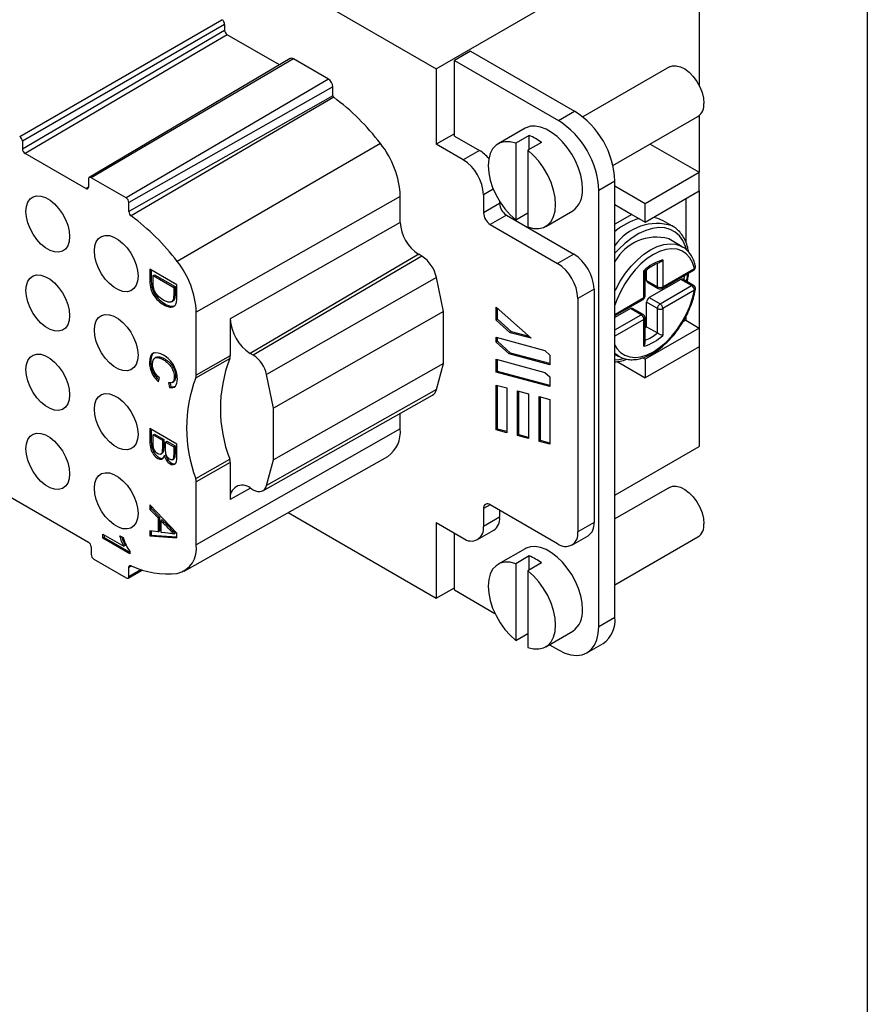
# Model space of a CAD drawing. Header units: millimetres. Extents: x 6 to 273, y 6 to 210.
# Tile 4 of 5: x 229 to 273, y 120 to 172. Entities that reach past the tile are written whole.
import ezdxf

# ---------------------------------------------------------------- set-up
doc = ezdxf.new("R2010")
doc.units = ezdxf.units.MM
doc.linetypes.add('SLD-Solid', pattern=[0])
doc.layers.add('TEXT', color=140, linetype='SLD-Solid', lineweight=25)

msp = doc.modelspace()

# ---------------------------------------------------------------- linework, layer by layer
for p, q in [((205.754, 194.817), (250.443, 169.018)), ((250.443, 169.018), (264.232, 176.978)), ((264.232, 176.978), (264.232, 168.131)), ((228.594, 165.466), (239.2, 171.589)), ((239.342, 171.344), (228.735, 165.221)), ((228.735, 164.813), (239.342, 171.043)), ((239.342, 171.344), (239.342, 171.043)), ((239.483, 170.798), (228.877, 164.568)), ((242.222, 169.217), (239.483, 170.798)), ((252.246, 169.937), (251.398, 169.447)), ((252.246, 169.937), (257.694, 166.792)), ((242.782, 169.549), (232.241, 163.312)), ((242.948, 169.533), (232.341, 163.303)), ((244.787, 168.471), (242.948, 169.533)), ((251.398, 169.447), (256.846, 166.302)), ((251.398, 165.487), (251.398, 169.447)), ((250.443, 169.018), (250.443, 165.058)), ((262.669, 169.113), (258.127, 166.491)), ((244.787, 168.471), (234.18, 162.242)), ((245.021, 168.066), (234.321, 161.997)), ((245.021, 167.6), (245.021, 168.066)), ((245.021, 167.6), (234.321, 161.53)), ((245.063, 167.519), (234.445, 161.297)), ((256.846, 166.302), (257.694, 166.792)), ((259.71, 163.941), (264.169, 166.515)), ((264.232, 166.558), (264.232, 163.588)), ((255.098, 165.897), (253.684, 165.08)), ((228.735, 165.221), (228.735, 164.813)), ((251.398, 165.609), (250.443, 165.058)), ((251.398, 165.487), (252.706, 164.732)), ((255.322, 165.515), (254.615, 165.107)), ((255.322, 164.78), (255.322, 165.515)), ((247.513, 165.097), (236.857, 158.912)), ((251.858, 164.242), (250.443, 165.058)), ((252.706, 164.732), (251.858, 164.242)), ((254.615, 165.107), (254.615, 161.091)), ((255.959, 165.148), (255.252, 164.74)), ((255.252, 164.74), (255.252, 160.724)), ((261.665, 165.069), (264.232, 163.588)), ((232.059, 162.731), (228.877, 164.568)), ((232.2, 163.221), (232.2, 162.813)), ((234.18, 162.242), (232.341, 163.303)), ((261.404, 161.955), (264.232, 163.588)), ((264.232, 162.608), (264.232, 163.588)), ((232.2, 162.814), (232.059, 162.731)), ((253.433, 162.702), (252.918, 162.405)), ((259.816, 163.118), (258.967, 162.628)), ((259.816, 140.255), (259.816, 163.118)), ((259.816, 162.872), (261.404, 161.955)), ((248.556, 162.325), (237.857, 156.255)), ((248.556, 160.963), (248.556, 162.325)), ((252.918, 162.405), (252.918, 161.466)), ((258.967, 139.765), (258.967, 162.628)), ((261.404, 160.975), (264.232, 162.608)), ((263.525, 162.2), (263.525, 159.946)), ((264.232, 162.608), (264.232, 155.422)), ((234.321, 161.53), (234.321, 161.997)), ((253.767, 161.955), (252.918, 161.466)), ((253.767, 162.055), (253.767, 161.955)), ((259.816, 161.892), (260.696, 161.383)), ((261.404, 160.975), (261.404, 161.955)), ((254.12, 161.343), (253.272, 160.853)), ((254.12, 161.343), (257.656, 159.302)), ((254.615, 161.091), (255.252, 161.458)), ((256.183, 160.75), (257.598, 161.567)), ((260.696, 161.383), (259.816, 160.875)), ((260.696, 161.383), (261.404, 160.975)), ((248.556, 160.963), (239.64, 155.905)), ((253.272, 160.853), (256.807, 158.812)), ((262.838, 160.765), (262.343, 161.051)), ((262.816, 160.777), (262.838, 160.765)), ((263.347, 159.687), (262.64, 160.095)), ((263.347, 159.687), (263.389, 159.661)), ((249.524, 159.286), (240.685, 154.094)), ((249.682, 159.195), (240.843, 154.003)), ((249.682, 159.195), (249.524, 159.286)), ((257.656, 159.302), (256.807, 158.812)), ((236.839, 157.69), (235.424, 158.507)), ((262.04, 157.586), (262.04, 158.815)), ((262.323, 158.993), (262.323, 157.586)), ((262.323, 157.586), (263.979, 158.542)), ((235.592, 158.178), (235.663, 158.219)), ((235.592, 158.178), (236.671, 157.555)), ((235.663, 158.219), (236.741, 157.596)), ((250.454, 158.065), (241.541, 152.982)), ((250.819, 156.282), (250.454, 158.065)), ((261.333, 157.015), (261.333, 158.421)), ((261.391, 157.097), (261.391, 158.414)), ((261.474, 157.913), (261.474, 158.48)), ((262.281, 157.495), (263.937, 158.451)), ((236.741, 157.596), (236.671, 157.555)), ((261.474, 157.913), (262.04, 157.586)), ((261.516, 157.821), (262.081, 157.495)), ((263.272, 157.971), (261.616, 157.015)), ((262.181, 156.688), (263.837, 157.644)), ((263.837, 157.644), (263.272, 157.971)), ((263.937, 157.654), (263.372, 157.981)), ((258.717, 157.465), (257.868, 156.975)), ((257.868, 156.975), (257.868, 144.727)), ((258.717, 157.465), (258.717, 145.217)), ((259.816, 156.139), (261.333, 157.015)), ((261.616, 157.015), (262.181, 156.688)), ((263.979, 157.399), (262.323, 156.443)), ((236.552, 156.797), (236.64, 156.848)), ((253.579, 156.515), (255.417, 154.885)), ((253.579, 155.838), (253.579, 156.515)), ((253.65, 155.879), (253.65, 156.452)), ((259.816, 156.071), (261.291, 156.923)), ((260.626, 156.443), (259.816, 155.976)), ((261.191, 156.117), (260.626, 156.443)), ((261.291, 156.127), (260.726, 156.453)), ((261.474, 155.491), (261.474, 156.77)), ((262.04, 156.443), (261.474, 156.77)), ((262.04, 155.164), (262.04, 156.443)), ((262.323, 156.443), (262.323, 155.037)), ((237.857, 152.956), (237.857, 156.255)), ((250.819, 156.282), (241.903, 151.212)), ((250.819, 153.559), (250.819, 156.282)), ((259.816, 155.322), (261.191, 156.117)), ((261.391, 154.636), (261.391, 155.953)), ((263.525, 156.005), (263.525, 155.831)), ((239.64, 155.905), (239.64, 153.968)), ((253.65, 155.879), (253.579, 155.838)), ((254.324, 155.178), (253.579, 155.838)), ((254.394, 155.219), (253.65, 155.879)), ((261.333, 155.872), (259.816, 154.996)), ((261.333, 154.466), (261.333, 155.872)), ((261.474, 155.491), (261.391, 155.424)), ((264.232, 155.422), (261.404, 153.789)), ((261.474, 155.491), (262.04, 155.164)), ((263.525, 155.831), (263.381, 155.747)), ((263.525, 155.831), (264.232, 155.422)), ((264.232, 155.422), (264.232, 154.442)), ((253.579, 154.934), (256.134, 154.249)), ((253.579, 154.687), (253.579, 154.934)), ((253.65, 154.727), (253.65, 154.915)), ((254.394, 155.219), (254.324, 155.178)), ((255.417, 154.885), (254.324, 155.178)), ((255.32, 154.971), (254.394, 155.219)), ((253.65, 154.727), (253.579, 154.687)), ((254.272, 154.072), (253.579, 154.687)), ((254.343, 154.112), (253.65, 154.727)), ((264.232, 154.442), (261.404, 152.81)), ((264.232, 154.442), (264.232, 149.216)), ((235.773, 153.891), (235.684, 153.84)), ((239.64, 153.968), (237.857, 152.956)), ((240.843, 154.003), (240.685, 154.094)), ((254.343, 154.112), (254.272, 154.072)), ((256.407, 153.5), (254.272, 154.072)), ((256.407, 153.559), (254.343, 154.112)), ((256.134, 154.249), (256.407, 154.007)), ((256.407, 154.007), (256.407, 153.5)), ((259.816, 154.056), (260.026, 153.934)), ((260.026, 153.934), (259.983, 153.96)), ((261.279, 153.861), (261.404, 153.789)), ((237.828, 152.815), (239.61, 153.82)), ((250.819, 153.559), (241.903, 148.513)), ((250.454, 152.197), (250.819, 153.559)), ((253.579, 153.782), (256.134, 153.097)), ((253.579, 153.106), (253.579, 153.782)), ((253.65, 153.146), (253.65, 153.763)), ((259.93, 153.66), (261.404, 152.81)), ((261.404, 153.789), (261.404, 152.81)), ((241.903, 151.212), (241.541, 152.982)), ((253.65, 153.146), (253.579, 153.106)), ((256.407, 152.348), (253.579, 153.106)), ((256.407, 152.408), (253.65, 153.146)), ((256.134, 153.097), (256.407, 152.855)), ((256.407, 152.855), (256.407, 152.348)), ((235.873, 152.604), (235.92, 152.806)), ((236.406, 152.552), (236.45, 152.3)), ((236.45, 152.3), (236.52, 152.341)), ((236.484, 152.551), (236.52, 152.341)), ((236.584, 152.566), (236.673, 152.617)), ((253.579, 150.083), (253.579, 152.429)), ((253.579, 152.429), (254.145, 152.278)), ((253.65, 150.124), (253.65, 152.41)), ((241.35, 146.893), (250.243, 151.901)), ((250.454, 152.197), (241.541, 147.161)), ((254.145, 152.278), (254.145, 149.932)), ((254.71, 152.126), (255.276, 151.975)), ((254.71, 149.78), (254.71, 152.126)), ((254.781, 149.821), (254.781, 152.107)), ((255.276, 151.975), (255.276, 149.629)), ((255.842, 151.823), (256.407, 151.672)), ((255.842, 149.477), (255.842, 151.823)), ((255.912, 149.518), (255.912, 151.804)), ((256.407, 151.672), (256.407, 149.326)), ((241.903, 148.513), (241.903, 151.212)), ((248.556, 150.128), (248.556, 150.951)), ((236.839, 149.332), (235.424, 150.149)), ((235.592, 149.82), (235.663, 149.861)), ((235.592, 149.82), (236.079, 149.539)), ((235.663, 149.861), (236.149, 149.58)), ((248.556, 150.128), (237.857, 144.059)), ((253.65, 150.124), (253.579, 150.083)), ((254.145, 149.932), (253.579, 150.083)), ((254.145, 149.992), (253.65, 150.124)), ((254.781, 149.821), (254.71, 149.78)), ((255.276, 149.629), (254.71, 149.78)), ((255.276, 149.689), (254.781, 149.821)), ((222.937, 149.543), (232.2, 144.196)), ((236.149, 149.58), (236.079, 149.539)), ((236.246, 149.442), (236.317, 149.483)), ((236.246, 149.442), (236.671, 149.197)), ((236.317, 149.483), (236.741, 149.238)), ((236.741, 149.238), (236.671, 149.197)), ((255.912, 149.518), (255.842, 149.477)), ((256.407, 149.326), (255.842, 149.477)), ((256.407, 149.386), (255.912, 149.518)), ((259.816, 146.666), (264.232, 149.216)), ((235.985, 148.802), (236.074, 148.853)), ((236.177, 148.72), (236.248, 148.76)), ((236.306, 148.463), (236.377, 148.504)), ((236.587, 148.513), (236.676, 148.564)), ((237.226, 142.68), (247.898, 148.689)), ((237.828, 147.532), (239.61, 148.552)), ((239.64, 148.37), (237.857, 147.358)), ((239.64, 148.37), (239.64, 146.433)), ((241.541, 147.161), (241.903, 148.513)), ((237.857, 144.059), (237.857, 147.358)), ((240.695, 147.031), (239.64, 146.433)), ((240.685, 147.036), (240.843, 146.945)), ((262.669, 147.066), (259.816, 145.419)), ((236.839, 144.669), (235.424, 146.157)), ((235.424, 146.157), (235.424, 145.912)), ((253.272, 146.155), (252.918, 145.951)), ((256.807, 144.114), (253.272, 146.155)), ((235.424, 145.912), (235.495, 145.953)), ((235.424, 145.912), (235.855, 145.471)), ((235.495, 146.082), (235.495, 145.953)), ((235.495, 145.953), (235.925, 145.512)), ((242.668, 145.745), (250.443, 141.256)), ((252.918, 145.951), (252.918, 145.012)), ((253.767, 145.87), (253.767, 145.502)), ((235.855, 145.471), (235.925, 145.512)), ((235.855, 145.471), (235.855, 144.74)), ((235.925, 145.512), (235.925, 144.781)), ((236.074, 145.36), (236.003, 145.319)), ((236.003, 145.319), (236.003, 144.725)), ((250.443, 145.216), (251.858, 144.4)), ((250.443, 145.216), (250.443, 141.256)), ((253.767, 145.502), (252.918, 145.012)), ((258.717, 145.217), (257.868, 144.727)), ((232.95, 144.618), (234.056, 143.98)), ((232.95, 144.404), (232.95, 144.618)), ((233.02, 144.578), (233.02, 144.444)), ((235.855, 144.74), (235.424, 144.783)), ((235.424, 144.783), (235.424, 144.522)), ((235.424, 144.522), (235.495, 144.562)), ((235.495, 144.776), (235.495, 144.562)), ((235.495, 144.562), (236.839, 144.465)), ((235.855, 144.74), (235.925, 144.781)), ((236.691, 144.631), (236.762, 144.671)), ((236.839, 144.419), (236.839, 144.669)), ((251.398, 141.685), (251.398, 144.665)), ((252.608, 144.326), (253.456, 144.815)), ((233.02, 144.444), (232.95, 144.404)), ((234.371, 143.583), (232.95, 144.404)), ((233.02, 144.444), (234.371, 143.665)), ((233.847, 144.532), (234.015, 144.435)), ((235.424, 144.522), (236.839, 144.419)), ((257.557, 144.04), (258.406, 144.53)), ((259.816, 141.955), (264.169, 144.468)), ((232.341, 143.951), (232.341, 143.543)), ((234.127, 144.021), (234.056, 143.98)), ((234.371, 143.723), (234.371, 143.583)), ((255.098, 143.85), (253.684, 143.034)), ((232.483, 143.298), (234.18, 142.318)), ((255.322, 143.469), (254.615, 143.06)), ((254.615, 143.06), (254.615, 139.044)), ((255.959, 143.101), (255.252, 142.693)), ((255.322, 142.734), (255.322, 143.469)), ((234.279, 142.308), (235.041, 142.736)), ((234.466, 142.948), (234.321, 142.866)), ((234.321, 142.4), (234.321, 142.866)), ((234.96, 142.762), (234.321, 142.4)), ((255.252, 142.693), (255.252, 138.677)), ((250.443, 141.256), (251.398, 141.807)), ((251.398, 141.685), (253.519, 140.46)), ((258.967, 139.765), (259.816, 140.255)), ((254.615, 139.044), (255.252, 139.412)), ((256.183, 138.703), (257.598, 139.52)), ((256.373, 138.813), (256.846, 138.54)), ((258.346, 138.391), (259.194, 138.881))]:
    msp.add_line(p, q)
at = {"flags": 128}
for points in [[(262.669, 169.113), (262.824, 169.171), (263.026, 169.178), (263.247, 169.121), (263.476, 169.004), (263.703, 168.83), (263.916, 168.609), (264.105, 168.351), (264.263, 168.067), (264.381, 167.772), (264.455, 167.479), (264.479, 167.201)], [(258.115, 162.711), (258.091, 163.061), (258.02, 163.429), (257.902, 163.806), (257.743, 164.18), (257.545, 164.542), (257.315, 164.882), (257.058, 165.191), (256.782, 165.46), (256.494, 165.682), (256.202, 165.85), (255.914, 165.961), (255.638, 166.011), (255.381, 165.999), (255.15, 165.925), (255.098, 165.897)], [(254.615, 165.107), (254.32, 165.184), (254.042, 165.193), (253.792, 165.133), (253.576, 165.006), (253.4, 164.817), (253.271, 164.57), (253.192, 164.273), (253.166, 163.936), (253.192, 163.568), (253.271, 163.18), (253.4, 162.784), (253.576, 162.392), (253.792, 162.016), (254.042, 161.667), (254.32, 161.355), (254.615, 161.091)], [(255.252, 160.724), (255.547, 160.647), (255.825, 160.638), (256.075, 160.698), (256.291, 160.824), (256.467, 161.014), (256.596, 161.261), (256.675, 161.557), (256.701, 161.895), (256.675, 162.263), (256.596, 162.651), (256.467, 163.047), (256.291, 163.438), (256.075, 163.815), (255.825, 164.164), (255.547, 164.475), (255.252, 164.74)], [(231.21, 160.216), (231.185, 159.956), (231.111, 159.735), (230.991, 159.565), (230.831, 159.452), (230.637, 159.401), (230.418, 159.415), (230.184, 159.493), (229.945, 159.631), (229.711, 159.824), (229.492, 160.063), (229.298, 160.337), (229.138, 160.635), (229.018, 160.944), (228.944, 161.249), (228.919, 161.539), (228.944, 161.799), (229.018, 162.02), (229.138, 162.19), (229.298, 162.303), (229.492, 162.354), (229.711, 162.34), (229.945, 162.262), (230.184, 162.124), (230.418, 161.931), (230.637, 161.692), (230.831, 161.418), (230.991, 161.12), (231.111, 160.811), (231.185, 160.506), (231.21, 160.216)], [(262.343, 161.051), (262.065, 161.172), (261.833, 161.223)], [(263.571, 159.533), (263.518, 159.702), (263.377, 160.003), (263.195, 160.254), (262.972, 160.451), (262.714, 160.59), (262.425, 160.669), (262.11, 160.686), (261.775, 160.642), (261.426, 160.537), (261.069, 160.372), (260.71, 160.151), (260.356, 159.878), (260.014, 159.557), (259.816, 159.344)], [(234.802, 158.143), (234.777, 157.882), (234.703, 157.662), (234.583, 157.491), (234.423, 157.378), (234.229, 157.328), (234.011, 157.342), (233.776, 157.419), (233.537, 157.558), (233.303, 157.75), (233.084, 157.989), (232.89, 158.263), (232.73, 158.561), (232.61, 158.87), (232.536, 159.176), (232.511, 159.465), (232.536, 159.726), (232.61, 159.946), (232.73, 160.116), (232.89, 160.229), (233.084, 160.28), (233.303, 160.266), (233.537, 160.188), (233.776, 160.05), (234.011, 159.857), (234.229, 159.619), (234.423, 159.344), (234.583, 159.046), (234.703, 158.738), (234.777, 158.432), (234.802, 158.143)], [(259.816, 157.37), (259.852, 157.445), (260.091, 157.879), (260.365, 158.29), (260.669, 158.667), (260.995, 159.003), (261.337, 159.291), (261.686, 159.523), (262.036, 159.694), (262.378, 159.802), (262.704, 159.842), (263.008, 159.816), (263.282, 159.722), (263.347, 159.687)], [(263.979, 158.542), (263.881, 158.849), (263.738, 159.109), (263.552, 159.316), (263.327, 159.465), (263.07, 159.553), (262.784, 159.578), (262.477, 159.54), (262.156, 159.439), (261.828, 159.278), (261.499, 159.06), (261.178, 158.79), (260.871, 158.474), (260.586, 158.119), (260.328, 157.733), (260.104, 157.325), (259.918, 156.904), (259.816, 156.614)], [(231.21, 156.068), (231.185, 155.808), (231.111, 155.587), (230.991, 155.417), (230.831, 155.304), (230.637, 155.253), (230.418, 155.267), (230.184, 155.345), (229.945, 155.483), (229.711, 155.676), (229.492, 155.915), (229.298, 156.189), (229.138, 156.487), (229.018, 156.796), (228.944, 157.101), (228.919, 157.391), (228.944, 157.651), (229.018, 157.871), (229.138, 158.042), (229.298, 158.155), (229.492, 158.206), (229.711, 158.192), (229.945, 158.114), (230.184, 157.976), (230.418, 157.783), (230.637, 157.544), (230.831, 157.27), (230.991, 156.972), (231.111, 156.663), (231.185, 156.358), (231.21, 156.068)], [(263.454, 158.172), (263.435, 158.016), (263.426, 157.949)], [(263.565, 157.869), (263.612, 158.121), (263.634, 158.276)], [(259.816, 154.521), (259.918, 154.349), (260.104, 154.143), (260.328, 153.993), (260.586, 153.905), (260.871, 153.88), (261.178, 153.918), (261.499, 154.019), (261.828, 154.181), (262.156, 154.399), (262.477, 154.668), (262.784, 154.984), (263.07, 155.339), (263.327, 155.725), (263.552, 156.133), (263.738, 156.554), (263.881, 156.98), (263.979, 157.399)], [(234.802, 153.995), (234.777, 153.734), (234.703, 153.514), (234.583, 153.343), (234.423, 153.23), (234.229, 153.18), (234.011, 153.194), (233.776, 153.271), (233.537, 153.41), (233.303, 153.602), (233.084, 153.841), (232.89, 154.115), (232.73, 154.413), (232.61, 154.722), (232.536, 155.028), (232.511, 155.317), (232.536, 155.578), (232.61, 155.798), (232.73, 155.968), (232.89, 156.081), (233.084, 156.132), (233.303, 156.118), (233.537, 156.04), (233.776, 155.902), (234.011, 155.709), (234.229, 155.471), (234.423, 155.196), (234.583, 154.898), (234.703, 154.59), (234.777, 154.284), (234.802, 153.995)], [(231.21, 151.92), (231.185, 151.66), (231.111, 151.439), (230.991, 151.269), (230.831, 151.156), (230.637, 151.105), (230.418, 151.119), (230.184, 151.197), (229.945, 151.335), (229.711, 151.528), (229.492, 151.767), (229.298, 152.041), (229.138, 152.339), (229.018, 152.648), (228.944, 152.953), (228.919, 153.243), (228.944, 153.503), (229.018, 153.723), (229.138, 153.894), (229.298, 154.007), (229.492, 154.057), (229.711, 154.044), (229.945, 153.966), (230.184, 153.828), (230.418, 153.635), (230.637, 153.396), (230.831, 153.122), (230.991, 152.824), (231.111, 152.515), (231.185, 152.21), (231.21, 151.92)], [(259.983, 153.96), (259.852, 154.058), (259.816, 154.091)], [(259.816, 153.75), (260.014, 153.766), (260.285, 153.821)], [(234.802, 149.847), (234.777, 149.586), (234.703, 149.366), (234.583, 149.195), (234.423, 149.082), (234.229, 149.032), (234.011, 149.046), (233.776, 149.123), (233.537, 149.261), (233.303, 149.454), (233.084, 149.693), (232.89, 149.967), (232.73, 150.265), (232.61, 150.574), (232.536, 150.88), (232.511, 151.169), (232.536, 151.43), (232.61, 151.65), (232.73, 151.82), (232.89, 151.933), (233.084, 151.984), (233.303, 151.97), (233.537, 151.892), (233.776, 151.754), (234.011, 151.561), (234.229, 151.323), (234.423, 151.048), (234.583, 150.75), (234.703, 150.442), (234.777, 150.136), (234.802, 149.847)], [(231.21, 147.772), (231.185, 147.512), (231.111, 147.291), (230.991, 147.121), (230.831, 147.008), (230.637, 146.957), (230.418, 146.971), (230.184, 147.049), (229.945, 147.187), (229.711, 147.38), (229.492, 147.619), (229.298, 147.893), (229.138, 148.191), (229.018, 148.5), (228.944, 148.805), (228.919, 149.095), (228.944, 149.355), (229.018, 149.575), (229.138, 149.746), (229.298, 149.859), (229.492, 149.909), (229.711, 149.896), (229.945, 149.818), (230.184, 149.68), (230.418, 149.487), (230.637, 149.248), (230.831, 148.974), (230.991, 148.676), (231.111, 148.367), (231.185, 148.062), (231.21, 147.772)], [(234.802, 145.699), (234.777, 145.438), (234.703, 145.218), (234.583, 145.047), (234.423, 144.934), (234.229, 144.884), (234.011, 144.898), (233.776, 144.975), (233.537, 145.113), (233.303, 145.306), (233.084, 145.545), (232.89, 145.819), (232.73, 146.117), (232.61, 146.426), (232.536, 146.732), (232.511, 147.021), (232.536, 147.282), (232.61, 147.502), (232.73, 147.672), (232.89, 147.785), (233.084, 147.836), (233.303, 147.822), (233.537, 147.744), (233.776, 147.606), (234.011, 147.413), (234.229, 147.175), (234.423, 146.9), (234.583, 146.602), (234.703, 146.294), (234.777, 145.988), (234.802, 145.699)], [(240.843, 146.945), (240.96, 146.889), (241.075, 146.856), (241.183, 146.847), (241.283, 146.864), (241.37, 146.905), (241.443, 146.969), (241.501, 147.056), (241.541, 147.161)], [(262.669, 147.066), (262.824, 147.124), (263.026, 147.132), (263.247, 147.075), (263.476, 146.957), (263.703, 146.783), (263.916, 146.562), (264.105, 146.304), (264.263, 146.021), (264.381, 145.726), (264.455, 145.432), (264.479, 145.155)], [(258.115, 140.665), (258.091, 141.014), (258.02, 141.383), (257.902, 141.759), (257.743, 142.134), (257.545, 142.496), (257.315, 142.836), (257.058, 143.145), (256.782, 143.413), (256.494, 143.635), (256.202, 143.804), (255.914, 143.914), (255.638, 143.964), (255.381, 143.952), (255.15, 143.878), (255.098, 143.85)], [(254.615, 143.06), (254.32, 143.137), (254.042, 143.146), (253.792, 143.086), (253.576, 142.96), (253.4, 142.77), (253.271, 142.523), (253.192, 142.227), (253.166, 141.889), (253.192, 141.521), (253.271, 141.133), (253.4, 140.737), (253.576, 140.345), (253.792, 139.969), (254.042, 139.62), (254.32, 139.309), (254.615, 139.044)], [(234.321, 142.866), (234.324, 142.894), (234.33, 142.918), (234.342, 142.938), (234.357, 142.953), (234.375, 142.963), (234.396, 142.967), (234.42, 142.964), (234.445, 142.956)], [(255.252, 138.677), (255.547, 138.6), (255.825, 138.591), (256.075, 138.651), (256.291, 138.778), (256.467, 138.967), (256.596, 139.214), (256.675, 139.511), (256.701, 139.848), (256.675, 140.216), (256.596, 140.604), (256.467, 141), (256.291, 141.392), (256.075, 141.768), (255.825, 142.117), (255.547, 142.428), (255.252, 142.693)], [(256.846, 138.54), (257.178, 138.378), (257.501, 138.281), (257.809, 138.251), (258.093, 138.288), (258.346, 138.391), (258.562, 138.559), (258.736, 138.786), (258.863, 139.068), (258.941, 139.397), (258.967, 139.765)]]:
    msp.add_lwpolyline(points, dxfattribs=at)
for centre, radius, start, end in [((239.035, 171.33), 0.307, 2.6055, 57.3945), ((242.852, 169.407), 0.158, 52.6954, 116.4686), ((244.512, 168.043), 0.509, 2.6055, 57.3945), ((245.128, 167.605), 0.108, 182.8608, 232.9109), ((237.807, 157.732), 12.184, 37.1924, 53.4476), ((255.243, 162.927), 4.577, 2.3869, 57.6131), ((263.742, 167.121), 0.742, 305.1269, 6.1853), ((254.394, 162.437), 4.577, 2.3869, 57.6131), ((228.428, 165.207), 0.307, 2.6055, 57.3945), ((254.482, 163.324), 2.347, 50.9968, 69.0086), ((243.782, 162.111), 4.779, 2.5689, 38.679), ((251.697, 163.063), 1.95, 39.665, 58.8454), ((250.615, 162.3), 2.305, 2.6055, 57.3945), ((232.286, 163.235), 0.0873, 50.7967, 189.214), ((232.114, 162.799), 0.0873, 230.7967, 9.214), ((256.854, 162.592), 1.267, 305.9283, 5.3838), ((234.014, 161.983), 0.307, 2.6055, 57.3945), ((254.534, 161.99), 0.768, 182.6055, 237.3945), ((234.633, 161.546), 0.312, 182.8608, 232.9109), ((227.299, 151.658), 11.999, 37.1924, 53.4476), ((253.686, 161.5), 0.768, 182.6055, 237.3945), ((262.076, 157.776), 3.533, 106.4401, 129.7796), ((250.658, 161.058), 2.104, 182.6055, 237.3945), ((262.016, 158.208), 2.691, 72.7033, 144.8803), ((261.984, 157.707), 2.477, 74.6535, 151.1338), ((248.718, 157.707), 1.772, 11.6278, 57.0661), ((256.414, 157.36), 2.305, 2.6055, 57.3945), ((233.283, 156.05), 4.579, 2.5689, 38.679), ((255.565, 156.87), 2.305, 2.6055, 57.3945), ((262.969, 156.729), 2.354, 105.9444, 134.0502), ((263.837, 158.624), 0.2, 299.9973, 12.6911), ((263.884, 158.53), 0.0959, 304.0564, 7.2558), ((263.904, 158.648), 0.129, 304.9815, 8.6912), ((263.33, 157.892), 0.0983, 64.9118, 126.3987), ((261.572, 157.902), 0.0986, 173.7012, 234.9867), ((262.138, 157.576), 0.0986, 173.7012, 234.9867), ((262.181, 157.859), 0.307, 242.6097, 297.3903), ((262.181, 157.668), 0.2, 240.0027, 299.9973), ((262.228, 157.574), 0.0959, 304.0564, 7.2558), ((263.896, 157.565), 0.0983, 64.9118, 126.3987), ((263.672, 157.385), 0.307, 2.6055, 57.3945), ((263.837, 157.481), 0.2, 349.8667, 60.0027), ((261.191, 157.097), 0.2, 299.9973, 0), ((261.238, 157.003), 0.0959, 304.0564, 7.2558), ((261.291, 157.107), 0.101, 294.3747, 354.3052), ((261.781, 156.756), 0.307, 122.6055, 177.3945), ((263.969, 157.467), 0.0688, 278.2621, 341.6825), ((260.684, 156.362), 0.101, 65.6929, 125.6176), ((262.347, 156.429), 0.307, 122.6055, 177.3945), ((262.181, 156.716), 0.307, 242.6097, 297.3903), ((262.016, 156.429), 0.307, 2.6055, 57.3945), ((261.25, 156.035), 0.101, 65.6929, 125.6176), ((261.026, 155.858), 0.307, 2.6055, 57.3945), ((261.191, 155.953), 0.2, 0, 60.0027), ((261.291, 155.963), 0.101, 294.3747, 354.3052), ((241.909, 156.008), 2.272, 182.6055, 237.3945), ((260.686, 156.729), 2.354, 285.9444, 314.0502), ((260.594, 156.845), 2.217, 291.0788, 310.7063), ((239.304, 153.959), 0.336, 335.5568, 1.4037), ((239.972, 152.659), 1.601, 11.6278, 57.0661), ((246.455, 151.186), 7.334, 158.9502, 201.0498), ((237.536, 152.948), 0.321, 335.5568, 1.4037), ((244.808, 150.174), 7.463, 159.2707, 200.7293), ((250.009, 152.291), 0.455, 301.0664, 348.1844), ((246.977, 149.981), 1.586, 305.4894, 5.3483), ((239.024, 148.361), 0.616, 0.7652, 17.9721), ((237.267, 147.35), 0.59, 0.7652, 17.9721), ((240.277, 146.536), 0.646, 50.7967, 189.214), ((253.134, 145.986), 0.218, 50.7967, 189.214), ((253.053, 145.411), 0.719, 304.0564, 7.2558), ((258.003, 145.126), 0.719, 304.0564, 7.2558), ((263.742, 145.075), 0.742, 305.1269, 6.1853), ((252.272, 144.907), 0.655, 230.7967, 9.214), ((257.221, 144.622), 0.655, 230.7967, 9.214), ((232.034, 143.937), 0.307, 2.6055, 57.3945), ((236.537, 143.854), 1.336, 283.8669, 8.8412), ((232.648, 143.557), 0.307, 182.6055, 237.3945), ((254.482, 141.277), 2.347, 50.9968, 69.0086), ((236.368, 147.084), 4.554, 245.0172, 276.1677), ((234.235, 142.386), 0.0873, 230.7967, 9.214), ((256.854, 140.546), 1.267, 305.9283, 5.3838), ((258.352, 140.089), 1.472, 304.8612, 6.4509)]:
    msp.add_arc(centre, radius, start, end)
for centre in [(239.483, 170.961), (228.877, 164.731)]:
    msp.add_ellipse(centre, major_axis=(-0.1, 0.173), ratio=0.577382, start_param=0.785518, end_param=2.356314)
for points, knots in [([(263.674, 159.411), (263.66, 159.49), (263.626, 159.694), (263.52, 159.984), (263.363, 160.279), (263.162, 160.523), (262.976, 160.689), (262.848, 160.753), (262.81, 160.772)], [0, 0, 0, 0, 0.127873, 0.328677, 0.528072, 0.724948, 0.918738, 1, 1, 1, 1]), ([(264.032, 158.668), (264.018, 158.726), (263.976, 158.892), (263.873, 159.14), (263.707, 159.389), (263.544, 159.562), (263.427, 159.63), (263.391, 159.652)], [0, 0, 0, 0, 0.135783, 0.389924, 0.641751, 0.88883, 1, 1, 1, 1]), ([(235.424, 158.507), (235.424, 158.297), (235.424, 158.087), (235.424, 157.577), (235.492, 157.328), (235.76, 156.928), (235.931, 156.768), (236.249, 156.584), (236.341, 156.546), (236.495, 156.516), (236.564, 156.517), (236.682, 156.554), (236.728, 156.588), (236.796, 156.688), (236.817, 156.749), (236.834, 156.892), (236.839, 156.98), (236.839, 157.287), (236.839, 157.489), (236.839, 157.69)], [0, 0, 0, 0, 0.111163, 0.111163, 0.269617, 0.269617, 0.428293, 0.428293, 0.511489, 0.511489, 0.594207, 0.594207, 0.676867, 0.676867, 0.759933, 0.759933, 0.842522, 0.842522, 1, 1, 1, 1]), ([(261.391, 158.411), (261.411, 158.429), (261.515, 158.52), (261.707, 158.654), (261.944, 158.787), (262.088, 158.835), (262.151, 158.856)], [0, 0, 0, 0, 0.080278, 0.410523, 0.739528, 1, 1, 1, 1]), ([(262.323, 158.993), (262.322, 158.992), (262.319, 158.987), (262.298, 158.958), (262.256, 158.915), (262.199, 158.875), (262.163, 158.864), (262.15, 158.86)], [0, 0, 0, 0, 0.012778, 0.078536, 0.47613, 0.803959, 1, 1, 1, 1]), ([(235.495, 158.466), (235.496, 158.36), (235.497, 158.125), (235.487, 157.812), (235.536, 157.5), (235.661, 157.189), (235.916, 156.881), (236.204, 156.68), (236.447, 156.572), (236.622, 156.55), (236.709, 156.585), (236.75, 156.602)], [0, 0, 0, 0, 0.123558, 0.275686, 0.374739, 0.458823, 0.595918, 0.749828, 0.846085, 0.926926, 1, 1, 1, 1]), ([(236.671, 157.555), (236.671, 157.433), (236.671, 157.31), (236.671, 157.108), (236.669, 157.043), (236.658, 156.946), (236.644, 156.902), (236.597, 156.821), (236.56, 156.794), (236.459, 156.769), (236.403, 156.773), (236.28, 156.812), (236.214, 156.843), (236.015, 156.957), (235.912, 157.037), (235.757, 157.208), (235.7, 157.292), (235.632, 157.455), (235.612, 157.527), (235.596, 157.657), (235.592, 157.727), (235.592, 157.928), (235.592, 158.053), (235.592, 158.178)], [0, 0, 0, 0, 0.092075, 0.092075, 0.1523, 0.1523, 0.213103, 0.213103, 0.273505, 0.273505, 0.333621, 0.333621, 0.393399, 0.393399, 0.501062, 0.501062, 0.608725, 0.608725, 0.716388, 0.716388, 0.82416, 0.82416, 1, 1, 1, 1]), ([(261.389, 158.413), (261.387, 158.412), (261.381, 158.409), (261.356, 158.415), (261.337, 158.42), (261.333, 158.421), (261.333, 158.421)], [0, 0, 0, 0, 0.369966, 0.896078, 0.983091, 1, 1, 1, 1]), ([(263.601, 157.848), (263.616, 157.907), (263.655, 158.062), (263.672, 158.211), (263.683, 158.304)], [0, 0, 0, 0, 0.379828, 1, 1, 1, 1]), ([(236.741, 157.596), (236.741, 157.485), (236.741, 157.283), (236.744, 157.008), (236.691, 156.853), (236.632, 156.843), (236.631, 156.843)], [0, 0, 0, 0, 0.393747, 0.712703, 0.997751, 1, 1, 1, 1]), ([(259.982, 153.97), (260.023, 153.942), (260.141, 153.863), (260.366, 153.791), (260.647, 153.753), (260.946, 153.771), (261.259, 153.844), (261.58, 153.972), (261.904, 154.152), (262.224, 154.38), (262.534, 154.653), (262.828, 154.965), (263.102, 155.309), (263.35, 155.681), (263.569, 156.072), (263.754, 156.476), (263.902, 156.886), (263.989, 157.211), (264.025, 157.395), (264.034, 157.446)], [0, 0, 0, 0, 0.0329207, 0.0931616, 0.1534724, 0.2145776, 0.276782, 0.3399016, 0.4035375, 0.4673415, 0.5310954, 0.5947552, 0.6583284, 0.7218445, 0.7853421, 0.8488604, 0.9124313, 0.9760989, 1, 1, 1, 1]), ([(262.04, 155.164), (262.082, 155.139), (262.141, 155.11), (262.244, 155.064), (262.289, 155.047), (262.323, 155.037)], [0, 0, 0, 0, 0.5, 0.5, 1, 1, 1, 1]), ([(261.333, 154.466), (261.333, 154.466), (261.337, 154.471), (261.356, 154.501), (261.38, 154.554), (261.393, 154.609), (261.391, 154.633), (261.39, 154.636)], [0, 0, 0, 0, 0.015152, 0.093125, 0.564579, 0.953307, 1, 1, 1, 1]), ([(236.45, 152.3), (236.585, 152.271), (236.687, 152.296), (236.828, 152.457), (236.863, 152.583), (236.863, 152.994), (236.799, 153.23), (236.543, 153.685), (236.367, 153.864), (235.937, 154.112), (235.763, 154.147), (235.473, 154.053), (235.4, 153.886), (235.4, 153.422), (235.439, 153.247), (235.596, 152.903), (235.714, 152.746), (235.873, 152.604)], [0, 0, 0, 0, 0.111119, 0.111119, 0.222239, 0.222239, 0.380145, 0.380145, 0.538051, 0.538051, 0.680522, 0.680522, 0.823213, 0.823213, 0.911503, 0.911503, 1, 1, 1, 1]), ([(235.644, 154.116), (235.638, 154.114), (235.583, 154.097), (235.506, 153.966), (235.458, 153.704), (235.483, 153.383), (235.594, 153.083), (235.732, 152.858), (235.844, 152.747), (235.895, 152.697)], [0, 0, 0, 0, 0.018104, 0.154784, 0.364331, 0.592675, 0.734675, 0.879012, 1, 1, 1, 1]), ([(235.92, 152.806), (235.8, 152.91), (235.71, 153.022), (235.59, 153.262), (235.56, 153.39), (235.56, 153.694), (235.608, 153.802), (235.8, 153.899), (235.946, 153.867), (236.313, 153.655), (236.449, 153.527), (236.652, 153.213), (236.703, 153.039), (236.703, 152.731), (236.678, 152.647), (236.579, 152.549), (236.505, 152.533), (236.406, 152.552)], [0, 0, 0, 0, 0.126954, 0.126954, 0.254613, 0.254613, 0.410225, 0.410225, 0.565836, 0.565836, 0.700566, 0.700566, 0.835295, 0.835295, 0.917648, 0.917648, 1, 1, 1, 1]), ([(235.769, 153.877), (235.788, 153.89), (235.848, 153.929), (236.003, 153.899), (236.186, 153.816), (236.363, 153.701), (236.51, 153.565), (236.631, 153.407), (236.732, 153.206), (236.78, 152.97), (236.773, 152.765), (236.721, 152.645), (236.674, 152.625), (236.66, 152.619)], [0, 0, 0, 0, 0.051271, 0.156727, 0.284297, 0.385392, 0.475227, 0.559155, 0.640902, 0.758018, 0.88813, 0.965667, 1, 1, 1, 1]), ([(259.816, 153.644), (259.909, 153.655), (260.114, 153.681), (260.326, 153.737), (260.443, 153.789), (260.444, 153.789)], [0, 0, 0, 0, 0.452632, 0.998493, 1, 1, 1, 1]), ([(236.52, 152.341), (236.574, 152.332), (236.665, 152.317), (236.733, 152.355), (236.761, 152.37)], [0, 0, 0, 0, 0.594678, 1, 1, 1, 1]), ([(235.424, 150.149), (235.424, 149.925), (235.424, 149.702), (235.424, 149.324), (235.44, 149.192), (235.502, 148.974), (235.551, 148.877), (235.683, 148.701), (235.756, 148.634), (235.914, 148.543), (235.984, 148.53), (236.106, 148.569), (236.15, 148.626), (236.177, 148.72)], [0, 0, 0, 0, 0.222698, 0.222698, 0.377663, 0.377663, 0.533292, 0.533292, 0.689336, 0.689336, 0.844668, 0.844668, 1, 1, 1, 1]), ([(235.495, 150.108), (235.494, 149.925), (235.493, 149.666), (235.497, 149.344), (235.531, 149.136), (235.606, 148.943), (235.721, 148.777), (235.856, 148.653), (235.98, 148.588), (236.079, 148.576), (236.123, 148.595), (236.144, 148.604)], [0, 0, 0, 0, 0.304857, 0.431641, 0.530734, 0.623044, 0.712367, 0.799852, 0.8883, 0.945368, 1, 1, 1, 1]), ([(236.079, 149.539), (236.079, 149.404), (236.079, 149.269), (236.079, 148.966), (236.057, 148.862), (235.971, 148.782), (235.912, 148.785), (235.759, 148.872), (235.7, 148.937), (235.614, 149.108), (235.592, 149.229), (235.592, 149.529), (235.592, 149.675), (235.592, 149.82)], [0, 0, 0, 0, 0.140849, 0.140849, 0.315745, 0.315745, 0.490093, 0.490093, 0.663616, 0.663616, 0.837728, 0.837728, 1, 1, 1, 1]), ([(236.149, 149.58), (236.15, 149.46), (236.15, 149.239), (236.147, 148.987), (236.102, 148.869), (236.071, 148.856), (236.063, 148.852)], [0, 0, 0, 0, 0.449512, 0.825406, 0.951038, 1, 1, 1, 1]), ([(236.671, 149.197), (236.671, 149.081), (236.671, 148.964), (236.671, 148.759), (236.668, 148.687), (236.653, 148.582), (236.633, 148.545), (236.57, 148.499), (236.521, 148.507), (236.39, 148.582), (236.343, 148.63), (236.283, 148.746), (236.264, 148.804), (236.25, 148.918), (236.246, 148.985), (236.246, 149.189), (236.246, 149.316), (236.246, 149.442)], [0, 0, 0, 0, 0.148877, 0.148877, 0.26268, 0.26268, 0.3766, 0.3766, 0.491212, 0.491212, 0.600248, 0.600248, 0.710539, 0.710539, 0.82083, 0.82083, 1, 1, 1, 1]), ([(236.306, 148.463), (236.359, 148.393), (236.416, 148.339), (236.569, 148.251), (236.652, 148.246), (236.801, 148.335), (236.839, 148.463), (236.839, 148.894), (236.839, 149.113), (236.839, 149.332)], [0, 0, 0, 0, 0.183239, 0.183239, 0.453277, 0.453277, 0.722668, 0.722668, 1, 1, 1, 1]), ([(236.741, 149.238), (236.741, 149.141), (236.74, 148.959), (236.745, 148.74), (236.718, 148.614), (236.692, 148.569), (236.669, 148.562), (236.666, 148.561)], [0, 0, 0, 0, 0.3961077, 0.7409639, 0.8654919, 0.9849244, 1, 1, 1, 1]), ([(236.377, 148.504), (236.414, 148.46), (236.489, 148.373), (236.617, 148.305), (236.724, 148.292), (236.771, 148.325), (236.79, 148.338)], [0, 0, 0, 0, 0.269916, 0.540802, 0.816929, 1, 1, 1, 1]), ([(236.691, 144.631), (236.596, 144.714), (236.508, 144.795), (236.286, 145.026), (236.144, 145.172), (236.003, 145.319)], [0, 0, 0, 0, 0.364949, 0.364949, 1, 1, 1, 1]), ([(236.762, 144.671), (236.667, 144.755), (236.578, 144.836), (236.356, 145.067), (236.215, 145.213), (236.074, 145.36)], [0, 0, 0, 0, 0.364949, 0.364949, 1, 1, 1, 1]), ([(236.003, 144.725), (236.309, 144.691), (236.483, 144.672), (236.566, 144.66), (236.622, 144.649), (236.691, 144.631)], [0, 0, 0, 0, 0.499231, 0.499231, 1, 1, 1, 1]), ([(233.95, 144.472), (233.973, 144.395), (234.017, 144.243), (234.091, 144.094), (234.127, 144.021)], [0, 0, 0, 0, 0.506428, 1, 1, 1, 1])]:
    msp.add_open_spline(points, degree=3, knots=knots)
for points in [[(236.177, 148.72), (236.211, 148.619), (236.254, 148.533), (236.306, 148.463)], [(236.248, 148.76), (236.282, 148.66), (236.325, 148.574), (236.377, 148.504)], [(234.056, 143.98), (233.974, 144.135), (233.904, 144.319), (233.847, 144.532)], [(234.015, 144.435), (234.111, 144.132), (234.229, 143.895), (234.371, 143.723)]]:
    msp.add_open_spline(points, degree=3)
at = {"layer": 'TEXT'}
msp.add_line((273.05, 209.55), (273.05, 6.35), dxfattribs=at)

doc.saveas('drawing.dxf')
